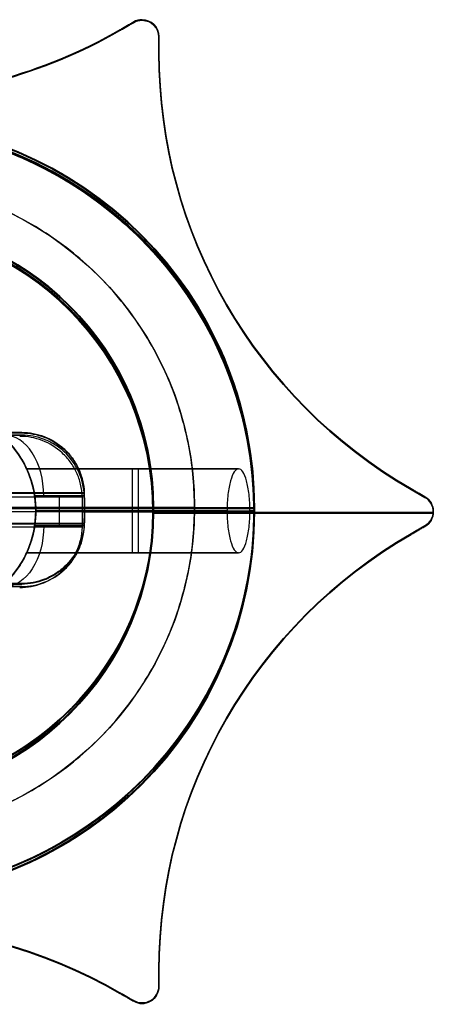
# Model space of a CAD drawing. Header units: millimetres. Extents: x -1634.7 to -1601, y -14.7 to 14.7.
# Tile 6 of 6: x -1613.3 to -1601, y -14.7 to 14.7. Entities that reach past the tile are written whole.
import ezdxf

# ---------------------------------------------------------------- set-up
doc = ezdxf.new("R2010")
doc.units = ezdxf.units.MM
for name, color, linetype in [('Layer 01', 7, 'Continuous'), ('LUZ', 7, 'Continuous'), ('METAL NEGRO', 7, 'Continuous')]:
    doc.layers.add(name, color=color, linetype=linetype)

# ---------------------------------------------------------------- blocks, each defined once
blk = doc.blocks.new('Block 11')
at = {"layer": 'Layer 01'}
for p, q in [((-4438.799, 254.783, 2662.814), (-4437.563, 254.783, 2661.777)), ((-4440.659, 252.983, 2662.025), (-4439.184, 252.983, 2660.787)), ((-4439.925, 252.083, 2661.409), (-4439.925, 252.983, 2661.409)), ((-4445.718, 252.533, 2647.258), (-4445.718, 252.533, 2652.508)), ((-4442.718, 252.533, 2647.258), (-4445.718, 252.533, 2647.258)), ((-4439.218, 252.533, 2654.258), (-4445.584, 252.533, 2654.258)), ((-4439.218, 252.533, 2656.758), (-4444.904, 252.533, 2656.758)), ((-4442.718, 252.533, 2647.258), (-4442.718, 252.533, 2652.508)), ((-4439.218, 252.533, 2652.508), (-4442.718, 252.533, 2652.508)), ((-4440.666, 252.533, 2662.031), (-4439.218, 252.533, 2660.816)), ((-4439.218, 252.533, 2660.816), (-4439.218, 252.533, 2656.758)), ((-4439.218, 252.533, 2654.258), (-4439.218, 252.533, 2652.508)), ((-4425.718, 252.533, 2652.508), (-4433.218, 252.533, 2652.508)), ((-4431.968, 252.533, 2658.508), (-4427.77, 252.533, 2662.031)), ((-4425.718, 252.533, 2647.258), (-4425.718, 252.533, 2652.508)), ((-4422.718, 252.533, 2647.258), (-4425.718, 252.533, 2647.258)), ((-4422.718, 252.533, 2647.258), (-4422.718, 252.533, 2652.508)), ((-4439.184, 252.083, 2660.787), (-4439.515, 252.083, 2661.065))]:
    blk.add_line(p, q, dxfattribs=at)
for centre, radius, start, end in [((-4434.218, 252.533, 2647.258), 11.5, 90, 270), ((-4434.218, 252.533, 2652.508), 11.5, 90, 180), ((-4434.218, 252.533, 2649.883), 11.5, 96.2088, 263.7912), ((-4434.218, 252.533, 2652.508), 11.5, 360, 90), ((-4434.218, 252.533, 2647.258), 11.5, 270, 90), ((-4434.218, 252.533, 2649.883), 11.5, 276.2083, 83.7914), ((-4434.218, 252.533, 2647.258), 8.5, 90, 270), ((-4434.218, 252.533, 2647.258), 8.5, 90, 270), ((-4434.218, 252.533, 2649.883), 8.5, 98.4136, 261.5868), ((-4434.218, 252.533, 2647.258), 8.5, 270, 90), ((-4434.218, 252.533, 2647.258), 8.5, 270, 90), ((-4434.218, 252.533, 2649.883), 8.5, 278.4139, 81.5861), ((-4436.218, 252.533, 2652.508), 3, 90, 270), ((-4436.218, 252.533, 2652.508), 3, 90, 270), ((-4434.218, 252.533, 2652.508), 11.5, 180, 270), ((-4434.218, 252.533, 2652.508), 11.5, 270, 0)]:
    blk.add_arc(centre, radius, start, end, dxfattribs=at)
at = {"layer": 'Layer 01', "extrusion": (0, 0, -1)}
for centre, radius, start, end in [((4434.218, 252.533, -2652.508), 11.5, 0, 90), ((4434.218, 252.533, -2647.258), 11.5, 270, 90), ((4434.218, 252.533, -2652.508), 11.5, 90, 180), ((4434.218, 252.533, -2647.258), 11.5, 90, 270), ((4434.218, 252.533, -2652.508), 8.5, 270, 90), ((4434.218, 252.533, -2652.508), 8.5, 270, 90), ((4434.218, 252.533, -2652.508), 8.5, 90, 270), ((4434.218, 252.533, -2652.508), 8.5, 90, 270), ((4436.218, 252.533, -2656.883), 3, 270, 90), ((4434.218, 252.533, -2652.508), 11.5, 270, 360), ((4434.218, 252.533, -2652.508), 11.5, 180, 270)]:
    blk.add_arc(centre, radius, start, end, dxfattribs=at)
at = {"layer": 'Layer 01', "extrusion": (0.766044, 0, -0.642788)}
blk.add_arc((252.983, -813.371, -5111.285), 1.8, 270, 0, dxfattribs=at)
at = {"layer": 'Layer 01', "extrusion": (0, 1, 0)}
for centre, radius, start, end in [((4434.218, 2652.508, 254.783), 11.278, 66.0348, 113.9652), ((4434.218, 2652.508, 252.533), 11.5, 0, 8.7529), ((4434.218, 2652.508, 252.533), 11.5, 21.6888, 55.8972), ((4434.218, 2652.508, 252.533), 11.5, 124.1028, 180), ((4434.218, 2652.508, 250.283), 11.278, 66.0348, 113.9652)]:
    blk.add_arc(centre, radius, start, end, dxfattribs=at)
at = {"layer": 'Layer 01', "extrusion": (0, -1, 0)}
for centre, radius, start, end in [((-4434.218, 2652.508, -254.783), 11.278, 66.0348, 113.9652), ((-4434.218, 2652.508, -252.533), 11.5, 171.2471, 180), ((-4434.218, 2652.508, -252.533), 11.5, 124.1028, 158.3112), ((-4434.218, 2652.508, -252.533), 11.5, 360, 55.8972), ((-4434.218, 2652.508, -250.283), 11.278, 66.0348, 113.9652)]:
    blk.add_arc(centre, radius, start, end, dxfattribs=at)
at = {"layer": 'Layer 01', "extrusion": (-1, 0, 0)}
for centre, start, end in [((-252.533, 2655.508, 4442.265), 180, 0), ((-252.533, 2655.508, 4442.097), 0, 180)]:
    blk.add_arc(centre, 1.25, start, end, dxfattribs=at)
at = {"layer": 'Layer 01', "extrusion": (-0.642788, 2.78728e-11, -0.766044)}
blk.add_arc((-252.533, 5101.808, 815.171), 11.06, 90, 92.3318, dxfattribs=at)
at = {"layer": 'Layer 01', "extrusion": (0.642788, -2.78728e-11, 0.766044)}
blk.add_arc((252.533, 5101.808, -815.171), 11.06, 87.6682, 90, dxfattribs=at)
at = {"layer": 'Layer 01', "extrusion": (0.642788, 4.39865e-11, -0.766044)}
blk.add_arc((252.533, -1691.809, -4885.35), 11.06, 87.6682, 90, dxfattribs=at)
at = {"layer": 'Layer 01', "extrusion": (-0.642788, -4.39865e-11, 0.766044)}
blk.add_arc((-252.533, -1691.809, 4885.35), 11.06, 90, 92.3318, dxfattribs=at)
at = {"layer": 'Layer 01', "extrusion": (-0.642788, -1.59959e-11, -0.766044)}
blk.add_arc((-252.533, 5101.808, 815.171), 11.06, 87.6682, 90, dxfattribs=at)
at = {"layer": 'Layer 01', "extrusion": (0.642788, 1.59959e-11, 0.766044)}
blk.add_arc((252.533, 5101.808, -815.171), 11.06, 90, 92.3318, dxfattribs=at)
at = {"layer": 'Layer 01', "extrusion": (0.642788, -4.14984e-11, -0.766044)}
blk.add_arc((252.533, -1691.809, -4885.35), 11.06, 90, 92.3318, dxfattribs=at)
at = {"layer": 'Layer 01', "extrusion": (-0.642788, 4.14984e-11, 0.766044)}
blk.add_arc((-252.533, -1691.809, 4885.35), 11.06, 87.6682, 90, dxfattribs=at)
at = {"layer": 'Layer 01', "extrusion": (-0.766044, 1.98952e-13, 0.642788)}
blk.add_arc((-252.083, -813.371, 5111.285), 1.8, 270, 0, dxfattribs=at)
at = {"layer": 'Layer 01'}
for points, knots in [([(-4440.659, 252.983, 2662.025), (-4440.655, 253.109, 2662.021), (-4440.638, 253.232, 2662.025), (-4440.581, 253.473, 2662.042), (-4440.539, 253.592, 2662.057), (-4440.384, 253.927, 2662.118), (-4440.237, 254.126, 2662.18), (-4439.976, 254.368, 2662.293), (-4439.881, 254.44, 2662.335), (-4439.682, 254.564, 2662.422), (-4439.579, 254.615, 2662.468), (-4439.364, 254.699, 2662.563), (-4439.252, 254.73, 2662.613), (-4439.028, 254.772, 2662.712), (-4438.914, 254.783, 2662.763), (-4438.799, 254.783, 2662.814)], [0, 0, 0, 0, 0.37557, 0.37557, 0.75114, 0.75114, 1.502279, 1.502279, 1.877849, 1.877849, 2.253419, 2.253419, 2.628989, 2.628989, 3.004559, 3.004559, 3.004559, 3.004559]), ([(-4440.659, 252.983, 2662.025), (-4440.655, 253.109, 2662.021), (-4440.638, 253.232, 2662.025), (-4440.581, 253.473, 2662.042), (-4440.539, 253.592, 2662.057), (-4440.384, 253.927, 2662.118), (-4440.237, 254.126, 2662.18), (-4439.976, 254.368, 2662.293), (-4439.881, 254.44, 2662.335), (-4439.682, 254.564, 2662.422), (-4439.579, 254.615, 2662.468), (-4439.364, 254.699, 2662.563), (-4439.252, 254.73, 2662.613), (-4439.028, 254.772, 2662.712), (-4438.914, 254.783, 2662.763), (-4438.799, 254.783, 2662.814)], [-3.004559, -3.004559, -3.004559, -3.004559, -2.628989, -2.628989, -2.253419, -2.253419, -1.502279, -1.502279, -1.12671, -1.12671, -0.75114, -0.75114, -0.37557, -0.37557, 0, 0, 0, 0]), ([(-4429.637, 254.783, 2662.814), (-4429.407, 254.783, 2662.712), (-4429.183, 254.741, 2662.612), (-4428.749, 254.574, 2662.42), (-4428.551, 254.451, 2662.332), (-4428.286, 254.207, 2662.218), (-4428.207, 254.118, 2662.184), (-4428.065, 253.924, 2662.124), (-4428.002, 253.817, 2662.098), (-4427.897, 253.593, 2662.058), (-4427.857, 253.476, 2662.043), (-4427.799, 253.235, 2662.025), (-4427.781, 253.109, 2662.021), (-4427.777, 252.983, 2662.025)], [0, 0, 0, 0, 0.751676, 0.751676, 1.503353, 1.503353, 1.879191, 1.879191, 2.255029, 2.255029, 2.630868, 2.630868, 3.006706, 3.006706, 3.006706, 3.006706]), ([(-4429.637, 254.783, 2662.814), (-4429.407, 254.783, 2662.712), (-4429.183, 254.741, 2662.612), (-4428.749, 254.574, 2662.42), (-4428.551, 254.451, 2662.332), (-4428.286, 254.207, 2662.218), (-4428.207, 254.118, 2662.184), (-4428.065, 253.924, 2662.124), (-4428.002, 253.817, 2662.098), (-4427.897, 253.593, 2662.058), (-4427.857, 253.476, 2662.043), (-4427.799, 253.235, 2662.025), (-4427.781, 253.109, 2662.021), (-4427.777, 252.983, 2662.025)], [-3.006706, -3.006706, -3.006706, -3.006706, -2.255029, -2.255029, -1.503353, -1.503353, -1.127515, -1.127515, -0.751676, -0.751676, -0.375838, -0.375838, 0, 0, 0, 0]), ([(-4439.184, 252.983, 2660.787), (-4439.162, 253.13, 2660.769), (-4439.129, 253.276, 2660.764), (-4439.041, 253.558, 2660.783), (-4438.987, 253.697, 2660.806), (-4438.863, 253.956, 2660.882), (-4438.792, 254.079, 2660.935), (-4438.647, 254.299, 2661.072), (-4438.572, 254.396, 2661.155), (-4438.501, 254.479, 2661.258)], [-1.791233, -1.791233, -1.791233, -1.791233, -1.343424, -1.343424, -0.895616, -0.895616, -0.447808, -0.447808, 0, 0, 0, 0]), ([(-4438.501, 254.479, 2661.258), (-4438.572, 254.396, 2661.155), (-4438.647, 254.299, 2661.072), (-4438.792, 254.079, 2660.935), (-4438.863, 253.956, 2660.882), (-4438.987, 253.697, 2660.806), (-4439.041, 253.558, 2660.783), (-4439.129, 253.276, 2660.764), (-4439.162, 253.13, 2660.769), (-4439.184, 252.983, 2660.787)], [-1.791233, -1.791233, -1.791233, -1.791233, -1.343424, -1.343424, -0.895616, -0.895616, -0.447808, -0.447808, 0, 0, 0, 0]), ([(-4445.584, 252.533, 2654.258), (-4445.584, 252.701, 2654.258), (-4445.575, 252.866, 2654.292), (-4445.541, 253.172, 2654.421), (-4445.516, 253.311, 2654.516), (-4445.454, 253.539, 2654.749), (-4445.417, 253.63, 2654.888), (-4445.337, 253.751, 2655.187), (-4445.293, 253.783, 2655.348), (-4445.249, 253.783, 2655.508)], [0, 0, 0, 0, 0.502799, 0.502799, 1.005599, 1.005599, 1.508398, 1.508398, 2.011198, 2.011198, 2.011198, 2.011198]), ([(-4445.584, 252.533, 2654.258), (-4445.584, 252.701, 2654.258), (-4445.575, 252.866, 2654.292), (-4445.541, 253.172, 2654.421), (-4445.516, 253.311, 2654.516), (-4445.454, 253.539, 2654.749), (-4445.417, 253.63, 2654.888), (-4445.337, 253.751, 2655.187), (-4445.293, 253.783, 2655.348), (-4445.249, 253.783, 2655.508)], [-2.011198, -2.011198, -2.011198, -2.011198, -1.508398, -1.508398, -1.005599, -1.005599, -0.502799, -0.502799, 0, 0, 0, 0]), ([(-4445.249, 253.783, 2655.508), (-4445.206, 253.783, 2655.669), (-4445.162, 253.752, 2655.83), (-4445.079, 253.63, 2656.129), (-4445.041, 253.54, 2656.267), (-4444.976, 253.31, 2656.501), (-4444.95, 253.172, 2656.595), (-4444.923, 252.942, 2656.692), (-4444.916, 252.863, 2656.717), (-4444.906, 252.7, 2656.75), (-4444.904, 252.616, 2656.758), (-4444.904, 252.533, 2656.758)], [-2.010505, -2.010505, -2.010505, -2.010505, -1.507879, -1.507879, -1.005253, -1.005253, -0.502626, -0.502626, -0.251313, -0.251313, 0, 0, 0, 0]), ([(-4445.249, 253.783, 2655.508), (-4445.206, 253.783, 2655.669), (-4445.162, 253.752, 2655.83), (-4445.079, 253.63, 2656.129), (-4445.041, 253.54, 2656.267), (-4444.976, 253.31, 2656.501), (-4444.95, 253.172, 2656.595), (-4444.923, 252.942, 2656.692), (-4444.916, 252.863, 2656.717), (-4444.906, 252.7, 2656.75), (-4444.904, 252.616, 2656.758), (-4444.904, 252.533, 2656.758)], [0, 0, 0, 0, 0.502626, 0.502626, 1.005253, 1.005253, 1.507879, 1.507879, 1.759192, 1.759192, 2.010505, 2.010505, 2.010505, 2.010505]), ([(-4438.945, 251.283, 2655.508), (-4438.945, 251.283, 2655.673), (-4438.961, 251.316, 2655.839), (-4439.014, 251.442, 2656.141), (-4439.05, 251.534, 2656.277), (-4439.103, 251.707, 2656.45), (-4439.12, 251.769, 2656.501), (-4439.152, 251.903, 2656.591), (-4439.167, 251.976, 2656.63), (-4439.192, 252.127, 2656.693), (-4439.201, 252.205, 2656.717), (-4439.215, 252.366, 2656.75), (-4439.218, 252.45, 2656.758), (-4439.218, 252.697, 2656.758), (-4439.204, 252.863, 2656.725), (-4439.155, 253.165, 2656.599), (-4439.12, 253.302, 2656.507), (-4439.05, 253.532, 2656.277), (-4439.014, 253.623, 2656.142), (-4438.961, 253.75, 2655.838), (-4438.945, 253.783, 2655.675), (-4438.945, 253.783, 2655.508)], [-3.99558, -3.99558, -3.99558, -3.99558, -3.496133, -3.496133, -2.996685, -2.996685, -2.746961, -2.746961, -2.497238, -2.497238, -2.247514, -2.247514, -1.99779, -1.99779, -1.498343, -1.498343, -0.998895, -0.998895, -0.499448, -0.499448, 0, 0, 0, 0]), ([(-4438.945, 251.283, 2655.508), (-4438.945, 251.283, 2655.344), (-4438.961, 251.316, 2655.177), (-4439.014, 251.441, 2654.877), (-4439.05, 251.534, 2654.74), (-4439.12, 251.762, 2654.511), (-4439.154, 251.898, 2654.419), (-4439.192, 252.127, 2654.323), (-4439.201, 252.206, 2654.299), (-4439.215, 252.367, 2654.267), (-4439.218, 252.451, 2654.258), (-4439.218, 252.699, 2654.258), (-4439.204, 252.864, 2654.292), (-4439.155, 253.165, 2654.418), (-4439.12, 253.303, 2654.51), (-4439.05, 253.531, 2654.738), (-4439.014, 253.623, 2654.876), (-4438.975, 253.718, 2655.102), (-4438.964, 253.742, 2655.182), (-4438.949, 253.774, 2655.343), (-4438.945, 253.783, 2655.425), (-4438.945, 253.783, 2655.508)], [-3.99497, -3.99497, -3.99497, -3.99497, -3.495599, -3.495599, -2.996228, -2.996228, -2.496857, -2.496857, -2.247171, -2.247171, -1.997485, -1.997485, -1.498114, -1.498114, -0.998743, -0.998743, -0.499371, -0.499371, -0.249686, -0.249686, 0, 0, 0, 0]), ([(-4438.945, 253.783, 2655.508), (-4438.945, 253.783, 2655.675), (-4438.961, 253.75, 2655.838), (-4439.014, 253.623, 2656.142), (-4439.05, 253.532, 2656.277), (-4439.12, 253.302, 2656.507), (-4439.155, 253.165, 2656.599), (-4439.204, 252.863, 2656.725), (-4439.218, 252.697, 2656.758), (-4439.218, 252.45, 2656.758), (-4439.215, 252.366, 2656.75), (-4439.201, 252.205, 2656.717), (-4439.192, 252.127, 2656.693), (-4439.167, 251.976, 2656.63), (-4439.152, 251.903, 2656.591), (-4439.12, 251.769, 2656.501), (-4439.103, 251.707, 2656.45), (-4439.05, 251.534, 2656.277), (-4439.014, 251.442, 2656.141), (-4438.961, 251.316, 2655.839), (-4438.945, 251.283, 2655.673), (-4438.945, 251.283, 2655.508)], [-3.99558, -3.99558, -3.99558, -3.99558, -3.496133, -3.496133, -2.996685, -2.996685, -2.497238, -2.497238, -1.99779, -1.99779, -1.748066, -1.748066, -1.498343, -1.498343, -1.248619, -1.248619, -0.998895, -0.998895, -0.499448, -0.499448, 0, 0, 0, 0]), ([(-4438.945, 253.783, 2655.508), (-4438.945, 253.783, 2655.425), (-4438.949, 253.774, 2655.343), (-4438.964, 253.742, 2655.182), (-4438.975, 253.718, 2655.102), (-4439.014, 253.623, 2654.876), (-4439.05, 253.531, 2654.738), (-4439.12, 253.303, 2654.51), (-4439.155, 253.165, 2654.418), (-4439.204, 252.864, 2654.292), (-4439.218, 252.699, 2654.258), (-4439.218, 252.451, 2654.258), (-4439.215, 252.367, 2654.267), (-4439.201, 252.206, 2654.299), (-4439.192, 252.127, 2654.323), (-4439.154, 251.898, 2654.419), (-4439.12, 251.762, 2654.511), (-4439.05, 251.534, 2654.74), (-4439.014, 251.441, 2654.877), (-4438.961, 251.316, 2655.177), (-4438.945, 251.283, 2655.344), (-4438.945, 251.283, 2655.508)], [-3.99497, -3.99497, -3.99497, -3.99497, -3.745285, -3.745285, -3.495599, -3.495599, -2.996228, -2.996228, -2.496857, -2.496857, -1.997485, -1.997485, -1.7478, -1.7478, -1.498114, -1.498114, -0.998743, -0.998743, -0.499371, -0.499371, 0, 0, 0, 0]), ([(-4445.249, 251.283, 2655.508), (-4445.293, 251.283, 2655.348), (-4445.337, 251.314, 2655.186), (-4445.417, 251.435, 2654.888), (-4445.454, 251.527, 2654.749), (-4445.516, 251.755, 2654.516), (-4445.541, 251.894, 2654.421), (-4445.567, 252.123, 2654.324), (-4445.573, 252.204, 2654.3), (-4445.582, 252.366, 2654.267), (-4445.584, 252.449, 2654.258), (-4445.584, 252.533, 2654.258)], [0, 0, 0, 0, 0.502131, 0.502131, 1.004263, 1.004263, 1.506394, 1.506394, 1.75746, 1.75746, 2.008525, 2.008525, 2.008525, 2.008525]), ([(-4445.249, 251.283, 2655.508), (-4445.293, 251.283, 2655.348), (-4445.337, 251.314, 2655.186), (-4445.417, 251.435, 2654.888), (-4445.454, 251.527, 2654.749), (-4445.516, 251.755, 2654.516), (-4445.541, 251.894, 2654.421), (-4445.567, 252.123, 2654.324), (-4445.573, 252.204, 2654.3), (-4445.582, 252.366, 2654.267), (-4445.584, 252.449, 2654.258), (-4445.584, 252.533, 2654.258)], [-2.008525, -2.008525, -2.008525, -2.008525, -1.506394, -1.506394, -1.004263, -1.004263, -0.502131, -0.502131, -0.251066, -0.251066, 0, 0, 0, 0]), ([(-4444.904, 252.533, 2656.758), (-4444.904, 252.366, 2656.758), (-4444.914, 252.199, 2656.724), (-4444.95, 251.895, 2656.596), (-4444.976, 251.755, 2656.5), (-4445.041, 251.525, 2656.266), (-4445.08, 251.435, 2656.128), (-4445.162, 251.314, 2655.83), (-4445.206, 251.283, 2655.668), (-4445.249, 251.283, 2655.508)], [-2.013024, -2.013024, -2.013024, -2.013024, -1.509768, -1.509768, -1.006512, -1.006512, -0.503256, -0.503256, 0, 0, 0, 0]), ([(-4444.904, 252.533, 2656.758), (-4444.904, 252.366, 2656.758), (-4444.914, 252.199, 2656.724), (-4444.95, 251.895, 2656.596), (-4444.976, 251.755, 2656.5), (-4445.041, 251.525, 2656.266), (-4445.08, 251.435, 2656.128), (-4445.162, 251.314, 2655.83), (-4445.206, 251.283, 2655.668), (-4445.249, 251.283, 2655.508)], [0, 0, 0, 0, 0.503256, 0.503256, 1.006512, 1.006512, 1.509768, 1.509768, 2.013024, 2.013024, 2.013024, 2.013024]), ([(-4438.799, 250.283, 2662.814), (-4439.029, 250.283, 2662.712), (-4439.253, 250.324, 2662.612), (-4439.687, 250.492, 2662.42), (-4439.886, 250.614, 2662.332), (-4440.15, 250.858, 2662.218), (-4440.23, 250.948, 2662.184), (-4440.372, 251.142, 2662.124), (-4440.435, 251.248, 2662.098), (-4440.539, 251.473, 2662.058), (-4440.58, 251.589, 2662.043), (-4440.638, 251.831, 2662.025), (-4440.655, 251.956, 2662.021), (-4440.659, 252.083, 2662.025)], [0, 0, 0, 0, 0.751676, 0.751676, 1.503353, 1.503353, 1.879191, 1.879191, 2.255029, 2.255029, 2.630868, 2.630868, 3.006706, 3.006706, 3.006706, 3.006706]), ([(-4438.799, 250.283, 2662.814), (-4439.029, 250.283, 2662.712), (-4439.253, 250.324, 2662.612), (-4439.687, 250.492, 2662.42), (-4439.886, 250.614, 2662.332), (-4440.15, 250.858, 2662.218), (-4440.23, 250.948, 2662.184), (-4440.372, 251.142, 2662.124), (-4440.435, 251.248, 2662.098), (-4440.539, 251.473, 2662.058), (-4440.58, 251.589, 2662.043), (-4440.638, 251.831, 2662.025), (-4440.655, 251.956, 2662.021), (-4440.659, 252.083, 2662.025)], [-3.006706, -3.006706, -3.006706, -3.006706, -2.255029, -2.255029, -1.503353, -1.503353, -1.127515, -1.127515, -0.751676, -0.751676, -0.375838, -0.375838, 0, 0, 0, 0]), ([(-4438.501, 250.586, 2661.258), (-4438.572, 250.669, 2661.155), (-4438.647, 250.767, 2661.072), (-4438.793, 250.987, 2660.934), (-4438.863, 251.11, 2660.881), (-4438.987, 251.368, 2660.806), (-4439.042, 251.508, 2660.783), (-4439.129, 251.791, 2660.764), (-4439.162, 251.935, 2660.769), (-4439.184, 252.083, 2660.787)], [-1.791242, -1.791242, -1.791242, -1.791242, -1.343432, -1.343432, -0.895621, -0.895621, -0.447811, -0.447811, 0, 0, 0, 0]), ([(-4439.184, 252.083, 2660.787), (-4439.162, 251.935, 2660.769), (-4439.129, 251.791, 2660.764), (-4439.042, 251.508, 2660.783), (-4438.987, 251.368, 2660.806), (-4438.863, 251.11, 2660.881), (-4438.793, 250.987, 2660.934), (-4438.647, 250.767, 2661.072), (-4438.572, 250.669, 2661.155), (-4438.501, 250.586, 2661.258)], [-1.791242, -1.791242, -1.791242, -1.791242, -1.343432, -1.343432, -0.895621, -0.895621, -0.447811, -0.447811, 0, 0, 0, 0]), ([(-4427.777, 252.083, 2662.025), (-4427.781, 251.957, 2662.021), (-4427.798, 251.834, 2662.025), (-4427.856, 251.592, 2662.042), (-4427.897, 251.473, 2662.057), (-4428.052, 251.139, 2662.118), (-4428.199, 250.939, 2662.18), (-4428.46, 250.698, 2662.293), (-4428.555, 250.625, 2662.335), (-4428.754, 250.502, 2662.422), (-4428.858, 250.45, 2662.468), (-4429.072, 250.367, 2662.563), (-4429.184, 250.335, 2662.613), (-4429.409, 250.293, 2662.712), (-4429.523, 250.283, 2662.763), (-4429.637, 250.283, 2662.814)], [0, 0, 0, 0, 0.37557, 0.37557, 0.75114, 0.75114, 1.502279, 1.502279, 1.877849, 1.877849, 2.253419, 2.253419, 2.628989, 2.628989, 3.004559, 3.004559, 3.004559, 3.004559]), ([(-4427.777, 252.083, 2662.025), (-4427.781, 251.957, 2662.021), (-4427.798, 251.834, 2662.025), (-4427.856, 251.592, 2662.042), (-4427.897, 251.473, 2662.057), (-4428.052, 251.139, 2662.118), (-4428.199, 250.939, 2662.18), (-4428.46, 250.698, 2662.293), (-4428.555, 250.625, 2662.335), (-4428.754, 250.502, 2662.422), (-4428.858, 250.45, 2662.468), (-4429.072, 250.367, 2662.563), (-4429.184, 250.335, 2662.613), (-4429.409, 250.293, 2662.712), (-4429.523, 250.283, 2662.763), (-4429.637, 250.283, 2662.814)], [-3.004559, -3.004559, -3.004559, -3.004559, -2.628989, -2.628989, -2.253419, -2.253419, -1.502279, -1.502279, -1.12671, -1.12671, -0.75114, -0.75114, -0.37557, -0.37557, 0, 0, 0, 0])]:
    blk.add_open_spline(points, degree=3, knots=knots, dxfattribs=at)
for points in [[(-4438.799, 254.783, 2662.814), (-4436.945, 254.783, 2661.258)], [(-4438.799, 254.783, 2662.814), (-4436.945, 254.783, 2661.258)], [(-4434.234, 254.783, 2658.957), (-4429.637, 254.783, 2662.814)], [(-4434.234, 254.783, 2658.957), (-4429.637, 254.783, 2662.814)], [(-4438.945, 253.783, 2655.508), (-4445.249, 253.783, 2655.508)], [(-4445.249, 253.783, 2655.508), (-4438.945, 253.783, 2655.508)], [(-4439.184, 252.983, 2660.787), (-4440.659, 252.983, 2662.025)], [(-4439.184, 252.983, 2660.787), (-4440.659, 252.983, 2662.025)], [(-4427.777, 252.983, 2662.025), (-4431.968, 252.983, 2658.508)], [(-4427.777, 252.983, 2662.025), (-4431.968, 252.983, 2658.508)], [(-4440.659, 252.083, 2662.025), (-4439.184, 252.083, 2660.787)], [(-4440.659, 252.083, 2662.025), (-4439.184, 252.083, 2660.787)], [(-4431.968, 252.083, 2658.508), (-4427.777, 252.083, 2662.025)], [(-4431.968, 252.083, 2658.508), (-4427.777, 252.083, 2662.025)], [(-4445.249, 251.283, 2655.508), (-4438.945, 251.283, 2655.508)], [(-4438.945, 251.283, 2655.508), (-4445.249, 251.283, 2655.508)], [(-4436.945, 250.283, 2661.258), (-4438.799, 250.283, 2662.814)], [(-4436.945, 250.283, 2661.258), (-4438.799, 250.283, 2662.814)], [(-4429.637, 250.283, 2662.814), (-4434.234, 250.283, 2658.957)], [(-4429.637, 250.283, 2662.814), (-4434.234, 250.283, 2658.957)]]:
    blk.add_open_spline(points, degree=1, dxfattribs=at)
for points, weights, degree in [([(-4439.184, 252.083, 2660.787), (-4439.23, 252.382, 2660.825), (-4439.23, 252.684, 2660.825), (-4439.184, 252.983, 2660.787)], [1, 0.99245733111, 0.99245733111, 1], 3), ([(-4439.184, 252.083, 2660.787), (-4439.23, 252.382, 2660.825), (-4439.23, 252.684, 2660.825), (-4439.184, 252.983, 2660.787)], [1, 0.99245733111, 0.99245733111, 1], 3), ([(-4445.584, 252.533, 2654.258), (-4445.718, 252.533, 2653.388), (-4445.718, 252.533, 2652.508)], [0.944993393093, 0.969273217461, 1], 2), ([(-4440.666, 252.533, 2662.031), (-4443.596, 252.533, 2660.047), (-4444.904, 252.533, 2656.758)], [0.861319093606, 0.836758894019, 0.889874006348], 2), ([(-4422.718, 252.533, 2652.508), (-4422.718, 252.533, 2658.61), (-4427.77, 252.533, 2662.031)], [1, 0.819830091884, 0.861319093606], 2)]:
    blk.add_rational_spline(points, weights, degree=degree, dxfattribs=at)

msp = doc.modelspace()

# ---------------------------------------------------------------- linework, layer by layer
at = {"layer": 'Layer 01'}
for p, q in [((-1608.144, 0.133, 910), (-1627.644, 0.133, 910)), ((-1608.144, 0.133, 908), (-1627.644, 0.133, 908))]:
    msp.add_line(p, q, dxfattribs=at)
msp.add_circle((-1617.894, 0.133, 910), 9.75, dxfattribs=at)
for points in [[(-1608.144, 0.133, 910), (-1608.144, -9.617, 910), (-1617.894, -9.617, 910), (-1627.644, -9.617, 910), (-1627.644, 0.133, 910), (-1627.644, 9.883, 910), (-1617.894, 9.883, 910), (-1608.144, 9.883, 910), (-1608.144, 0.133, 910)], [(-1608.144, 0.133, 908), (-1608.144, -9.617, 908), (-1617.894, -9.617, 908), (-1627.644, -9.617, 908), (-1627.644, 0.133, 908), (-1627.644, 9.883, 908), (-1617.894, 9.883, 908), (-1608.144, 9.883, 908), (-1608.144, 0.133, 908)], [(-1608.144, 0.133, 909), (-1608.144, -9.617, 909), (-1617.894, -9.617, 909), (-1627.644, -9.617, 909), (-1627.644, 0.133, 909), (-1627.644, 9.883, 909), (-1617.894, 9.883, 909), (-1608.144, 9.883, 909), (-1608.144, 0.133, 909)]]:
    msp.add_rational_spline(points, [1, 0.707106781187, 1, 0.707106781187, 1, 0.707106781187, 1, 0.707106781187, 1], degree=2, knots=[-61.261057, -61.261057, -61.261057, -45.945793, -45.945793, -30.630528, -30.630528, -15.315264, -15.315264, 0, 0, 0], dxfattribs=at)
msp.add_open_spline([(-1608.144, 0.133, 910), (-1608.144, 0.133, 908)], degree=1, dxfattribs=at)
at = {"layer": 'LUZ'}
for p, q in [((-1610.365, 14.349, -1374.871), (-1609.955, 14.586, -1374.871)), ((-1610.365, 14.33, 300), (-1609.955, 14.567, 300)), ((-1610.365, 14.33, -638.535), (-1609.955, 14.567, -638.535)), ((-1610.16, 14.468, -1074.871), (-1610.16, 14.468, -1674.871)), ((-1610.16, 14.449, 600), (-1610.16, 14.449)), ((-1610.16, 14.449, -338.535), (-1610.16, 14.449, -938.535)), ((-1609.205, 13.679, -1374.871), (-1609.205, 14.153, -1374.871)), ((-1609.205, 13.66, 300), (-1609.205, 14.134, 300)), ((-1609.205, 13.66, -638.535), (-1609.205, 14.134, -638.535)), ((-1609.205, 13.916, -1674.871), (-1609.205, 13.916, -1074.871)), ((-1609.205, 13.897), (-1609.205, 13.897, 600)), ((-1609.205, 13.897, -938.535), (-1609.205, 13.897, -338.535)), ((-1601.705, 0.689, -1374.871), (-1601.295, 0.452, -1374.871)), ((-1601.705, 0.67, 300), (-1601.295, 0.433, 300)), ((-1601.705, 0.67, -638.535), (-1601.295, 0.433, -638.535)), ((-1601.5, 0.57, -1074.871), (-1601.5, 0.57, -1674.871)), ((-1601.5, 0.551, 600), (-1601.5, 0.551)), ((-1601.5, 0.551, -338.535), (-1601.5, 0.551, -938.535)), ((-1609.365, 0.019, -1074.871), (-1609.365, 0.019, -1674.871)), ((-1609.365, 0, 600), (-1609.365, 0)), ((-1609.365, 0, -338.535), (-1609.365, 0, -938.535)), ((-1601.045, 0.019, -1074.871), (-1601.045, 0.019, -1674.871)), ((-1601.046, -0.02, -1674.871), (-1609.365, -0.02, -1674.871)), ((-1609.365, -0.02, -1074.871), (-1601.046, -0.02, -1074.871)), ((-1601.046, -0.039), (-1609.365, -0.039)), ((-1609.365, -0.039, 600), (-1601.046, -0.039, 600)), ((-1601.046, -0.039, -938.535), (-1609.365, -0.039, -938.535)), ((-1609.365, -0.039, -338.535), (-1601.046, -0.039, -338.535)), ((-1601.045, 0, 600), (-1601.045, 0)), ((-1601.045, 0, -338.535), (-1601.045, 0, -938.535)), ((-1601.295, -0.414, -1374.871), (-1601.705, -0.651, -1374.871)), ((-1601.295, -0.433, 300), (-1601.705, -0.67, 300)), ((-1601.295, -0.433, -638.535), (-1601.705, -0.67, -638.535)), ((-1601.5, -0.532, -1074.871), (-1601.5, -0.532, -1674.871)), ((-1601.5, -0.551, 600), (-1601.5, -0.551)), ((-1601.5, -0.551, -338.535), (-1601.5, -0.551, -938.535)), ((-1609.205, -14.115, -1374.871), (-1609.205, -13.641, -1374.871)), ((-1609.205, -14.134, 300), (-1609.205, -13.66, 300)), ((-1609.205, -14.134, -638.535), (-1609.205, -13.66, -638.535)), ((-1609.205, -13.878, -1674.871), (-1609.205, -13.878, -1074.871)), ((-1609.205, -13.897), (-1609.205, -13.897, 600)), ((-1609.205, -13.897, -938.535), (-1609.205, -13.897, -338.535)), ((-1609.955, -14.548, -1374.871), (-1610.365, -14.311, -1374.871)), ((-1609.955, -14.567, 300), (-1610.365, -14.33, 300)), ((-1609.955, -14.567, -638.535), (-1610.365, -14.33, -638.535)), ((-1610.16, -14.43, -1074.871), (-1610.16, -14.43, -1674.871)), ((-1610.16, -14.449, 600), (-1610.16, -14.449)), ((-1610.16, -14.449, -338.535), (-1610.16, -14.449, -938.535)), ((-1609.705, -14.615, -1074.871), (-1609.705, -14.615, -1674.871)), ((-1609.705, -14.634, 600), (-1609.705, -14.634)), ((-1609.705, -14.634, -338.535), (-1609.705, -14.634, -938.535))]:
    msp.add_line(p, q, dxfattribs=at)
for centre, radius, start, end in [((-1609.705, 14.153, -1074.871), 0.5, 90, 120), ((-1609.705, 14.134, 600), 0.5, 90, 120), ((-1609.705, 14.134, -338.535), 0.5, 90, 120), ((-1609.705, 14.153, -1674.871), 0.5, 0, 90), ((-1609.705, 14.134), 0.5, 0, 90), ((-1609.705, 14.134, -938.535), 0.5, 0, 90), ((-1617.865, 27.34, -1674.871), 15, 270, 300), ((-1617.865, 27.34, -1374.871), 15, 270, 300), ((-1617.865, 27.321), 15, 270, 300), ((-1617.865, 27.321, 300), 15, 270, 300), ((-1617.865, 27.321, -938.535), 15, 270, 300), ((-1617.865, 27.321, -638.535), 15, 270, 300), ((-1594.205, 13.679, -1674.871), 15, 180, 240), ((-1594.205, 13.679, -1374.871), 15, 180, 240), ((-1594.205, 13.66), 15, 180, 240), ((-1594.205, 13.66, 300), 15, 180, 240), ((-1594.205, 13.66, -938.535), 15, 180, 240), ((-1594.205, 13.66, -638.535), 15, 180, 240), ((-1617.865, 0.019, -1674.871), 8.5, 270, 90), ((-1617.865, 0), 8.5, 270, 90), ((-1617.865, 0, -938.535), 8.5, 270, 90), ((-1601.545, 0.019, -1674.871), 0.5, 300, 60), ((-1601.545, 0), 0.5, 300, 60), ((-1601.545, 0, -938.535), 0.5, 300, 60), ((-1594.205, -13.641, -1674.871), 15, 120, 180), ((-1594.205, -13.641, -1374.871), 15, 120, 180), ((-1594.205, -13.66), 15, 120, 180), ((-1594.205, -13.66, 300), 15, 120, 180), ((-1594.205, -13.66, -938.535), 15, 120, 180), ((-1594.205, -13.66, -638.535), 15, 120, 180), ((-1617.865, -27.301, -1674.871), 15, 60, 120), ((-1617.865, -27.301, -1374.871), 15, 60, 120), ((-1617.865, -27.321), 15, 60, 120), ((-1617.865, -27.321, 300), 15, 60, 120), ((-1617.865, -27.321, -938.535), 15, 60, 120), ((-1617.865, -27.321, -638.535), 15, 60, 120), ((-1609.705, -14.115, -1674.871), 0.5, 240, 0), ((-1609.705, -14.134), 0.5, 240, 0), ((-1609.705, -14.134, -938.535), 0.5, 240, 0)]:
    msp.add_arc(centre, radius, start, end, dxfattribs=at)
at = {"layer": 'LUZ', "extrusion": (0, 0, -1)}
for centre, radius, start, end in [((1609.705, 14.153, 1674.871), 0.5, 60, 90), ((1609.705, 14.153, 1374.871), 0.5, 60, 90), ((1609.705, 14.134), 0.5, 60, 90), ((1609.705, 14.134, -300), 0.5, 60, 90), ((1609.705, 14.134, 938.535), 0.5, 60, 90), ((1609.705, 14.134, 638.535), 0.5, 60, 90), ((1609.705, 14.153, 1074.871), 0.5, 90, 180), ((1609.705, 14.153, 1374.871), 0.5, 90, 180), ((1609.705, 14.134, -600), 0.5, 90, 180), ((1609.705, 14.134, -300), 0.5, 90, 180), ((1609.705, 14.134, 338.535), 0.5, 90, 180), ((1609.705, 14.134, 638.535), 0.5, 90, 180), ((1617.865, 27.34, 1074.871), 15, 240, 270), ((1617.865, 27.321, -600), 15, 240, 270), ((1617.865, 27.321, 338.535), 15, 240, 270), ((1594.205, 13.679, 1074.871), 15, 300, 360), ((1594.205, 13.66, -600), 15, 300, 360), ((1594.205, 13.66, 338.535), 15, 300, 360), ((1617.865, 0.019, 1074.871), 8.5, 90, 270), ((1617.865, 0.019, 1374.871), 8.5, 90, 270), ((1617.865, 0, -600), 8.5, 90, 270), ((1617.865, 0, -300), 8.5, 90, 270), ((1617.865, 0, 338.535), 8.5, 90, 270), ((1617.865, 0, 638.535), 8.5, 90, 270), ((1601.545, 0.019, 1074.871), 0.5, 120, 240), ((1601.545, 0.019, 1374.871), 0.5, 120, 240), ((1601.545, 0, -600), 0.5, 120, 240), ((1601.545, 0, -300), 0.5, 120, 240), ((1601.545, 0, 338.535), 0.5, 120, 240), ((1601.545, 0, 638.535), 0.5, 120, 240), ((1594.205, -13.641, 1074.871), 15, 0, 60), ((1594.205, -13.66, -600), 15, 0, 60), ((1594.205, -13.66, 338.535), 15, 0, 60), ((1617.865, -27.301, 1074.871), 15, 60, 120), ((1617.865, -27.321, -600), 15, 60, 120), ((1617.865, -27.321, 338.535), 15, 60, 120), ((1609.705, -14.115, 1074.871), 0.5, 180, 300), ((1609.705, -14.115, 1374.871), 0.5, 180, 300), ((1609.705, -14.134, -600), 0.5, 180, 300), ((1609.705, -14.134, -300), 0.5, 180, 300), ((1609.705, -14.134, 338.535), 0.5, 180, 300), ((1609.705, -14.134, 638.535), 0.5, 180, 300)]:
    msp.add_arc(centre, radius, start, end, dxfattribs=at)
at = {"layer": 'LUZ'}
for points in [[(-1609.955, 14.586, -1674.871), (-1610.365, 14.349, -1674.871)], [(-1610.365, 14.349, -1074.871), (-1609.955, 14.586, -1074.871)], [(-1609.955, 14.567), (-1610.365, 14.33)], [(-1610.365, 14.33, 600), (-1609.955, 14.567, 600)], [(-1609.955, 14.567, -938.535), (-1610.365, 14.33, -938.535)], [(-1610.365, 14.33, -338.535), (-1609.955, 14.567, -338.535)], [(-1609.955, 14.586, -1074.871), (-1609.955, 14.586, -1674.871)], [(-1609.955, 14.567, 600), (-1609.955, 14.567)], [(-1609.955, 14.567, -338.535), (-1609.955, 14.567, -938.535)], [(-1609.705, 14.653, -1674.871), (-1609.705, 14.653, -1074.871)], [(-1609.705, 14.634), (-1609.705, 14.634, 600)], [(-1609.705, 14.634, -938.535), (-1609.705, 14.634, -338.535)], [(-1610.365, 14.349, -1674.871), (-1610.365, 14.349, -1074.871)], [(-1610.365, 14.33), (-1610.365, 14.33, 600)], [(-1610.365, 14.33, -938.535), (-1610.365, 14.33, -338.535)], [(-1609.205, 14.153, -1074.871), (-1609.205, 14.153, -1674.871)], [(-1609.205, 14.153, -1074.871), (-1609.205, 13.679, -1074.871)], [(-1609.205, 13.679, -1674.871), (-1609.205, 14.153, -1674.871)], [(-1609.205, 14.134, 600), (-1609.205, 14.134)], [(-1609.205, 14.134, 600), (-1609.205, 13.66, 600)], [(-1609.205, 13.66), (-1609.205, 14.134)], [(-1609.205, 14.134, -338.535), (-1609.205, 14.134, -938.535)], [(-1609.205, 14.134, -338.535), (-1609.205, 13.66, -338.535)], [(-1609.205, 13.66, -938.535), (-1609.205, 14.134, -938.535)], [(-1609.205, 13.679, -1074.871), (-1609.205, 13.679, -1674.871)], [(-1609.205, 13.66, 600), (-1609.205, 13.66)], [(-1609.205, 13.66, -338.535), (-1609.205, 13.66, -938.535)], [(-1601.705, 0.689, -1674.871), (-1601.705, 0.689, -1074.871)], [(-1601.295, 0.452, -1674.871), (-1601.705, 0.689, -1674.871)], [(-1601.295, 0.452, -1074.871), (-1601.705, 0.689, -1074.871)], [(-1601.705, 0.67), (-1601.705, 0.67, 600)], [(-1601.295, 0.433), (-1601.705, 0.67)], [(-1601.295, 0.433, 600), (-1601.705, 0.67, 600)], [(-1601.705, 0.67, -938.535), (-1601.705, 0.67, -338.535)], [(-1601.295, 0.433, -938.535), (-1601.705, 0.67, -938.535)], [(-1601.295, 0.433, -338.535), (-1601.705, 0.67, -338.535)], [(-1601.295, 0.452, -1674.871), (-1601.295, 0.452, -1074.871)], [(-1601.295, 0.433), (-1601.295, 0.433, 600)], [(-1601.295, 0.433, -938.535), (-1601.295, 0.433, -338.535)], [(-1601.705, -0.651, -1074.871), (-1601.295, -0.414, -1074.871)], [(-1601.295, -0.414, -1674.871), (-1601.705, -0.651, -1674.871)], [(-1601.705, -0.67, 600), (-1601.295, -0.433, 600)], [(-1601.295, -0.433), (-1601.705, -0.67)], [(-1601.705, -0.67, -338.535), (-1601.295, -0.433, -338.535)], [(-1601.295, -0.433, -938.535), (-1601.705, -0.67, -938.535)], [(-1601.295, -0.414, -1074.871), (-1601.295, -0.414, -1674.871)], [(-1601.295, -0.433, 600), (-1601.295, -0.433)], [(-1601.295, -0.433, -338.535), (-1601.295, -0.433, -938.535)], [(-1601.705, -0.651, -1074.871), (-1601.705, -0.651, -1674.871)], [(-1601.705, -0.67, 600), (-1601.705, -0.67)], [(-1601.705, -0.67, -338.535), (-1601.705, -0.67, -938.535)], [(-1609.205, -13.641, -1674.871), (-1609.205, -13.641, -1074.871)], [(-1609.205, -14.115, -1674.871), (-1609.205, -13.641, -1674.871)], [(-1609.205, -13.641, -1074.871), (-1609.205, -14.115, -1074.871)], [(-1609.205, -13.66), (-1609.205, -13.66, 600)], [(-1609.205, -14.134), (-1609.205, -13.66)], [(-1609.205, -13.66, 600), (-1609.205, -14.134, 600)], [(-1609.205, -13.66, -938.535), (-1609.205, -13.66, -338.535)], [(-1609.205, -14.134, -938.535), (-1609.205, -13.66, -938.535)], [(-1609.205, -13.66, -338.535), (-1609.205, -14.134, -338.535)], [(-1610.365, -14.311, -1074.871), (-1610.365, -14.311, -1674.871)], [(-1610.365, -14.311, -1074.871), (-1609.955, -14.548, -1074.871)], [(-1609.955, -14.548, -1674.871), (-1610.365, -14.311, -1674.871)], [(-1610.365, -14.33, 600), (-1610.365, -14.33)], [(-1610.365, -14.33, 600), (-1609.955, -14.567, 600)], [(-1609.955, -14.567), (-1610.365, -14.33)], [(-1610.365, -14.33, -338.535), (-1610.365, -14.33, -938.535)], [(-1610.365, -14.33, -338.535), (-1609.955, -14.567, -338.535)], [(-1609.955, -14.567, -938.535), (-1610.365, -14.33, -938.535)], [(-1609.205, -14.115, -1674.871), (-1609.205, -14.115, -1074.871)], [(-1609.205, -14.134), (-1609.205, -14.134, 600)], [(-1609.205, -14.134, -938.535), (-1609.205, -14.134, -338.535)], [(-1609.955, -14.548, -1074.871), (-1609.955, -14.548, -1674.871)], [(-1609.955, -14.567, 600), (-1609.955, -14.567)], [(-1609.955, -14.567, -338.535), (-1609.955, -14.567, -938.535)]]:
    msp.add_open_spline(points, degree=1, dxfattribs=at)
at = {"layer": 'METAL NEGRO'}
for p, q in [((-1626.365, 0.119, -1679.972), (-1609.365, 0.119, -1679.972)), ((-1609.386, 0, -5.283), (-1616.885, 0, -5.254)), ((-1609.365, 0.119, -1674.722), (-1606.365, 0.119, -1674.722)), ((-1609.365, 0.119, -1674.722), (-1609.365, 0.119, -1679.972)), ((-1606.365, 0, -0.045), (-1609.365, 0, -0.033)), ((-1606.365, 0.119, -1674.722), (-1606.365, 0.119, -1679.972)), ((-1611.475, 0, -14.797), (-1615.659, 0, -11.259)), ((-1609.386, 0, -5.283), (-1609.365, 0, -0.033)), ((-1606.386, 0, -5.295), (-1606.365, 0, -0.045))]:
    msp.add_line(p, q, dxfattribs=at)
at = {"layer": 'METAL NEGRO', "extrusion": (-0.00389, 3.37517e-13, -0.999992)}
msp.add_arc((1617.853, 0, 11.544), 11.5, 90, 180, dxfattribs=at)
at = {"layer": 'METAL NEGRO', "extrusion": (0, 0, -1)}
for centre, radius, start, end in [((1617.865, 0.119, 1674.722), 11.5, 90, 270), ((1617.865, 0.119, 1677.347), 11.5, 96.2083, 263.7914), ((1617.865, 0.119, 1674.722), 8.5, 90, 270), ((1617.865, 0.119, 1677.347), 8.5, 98.4132, 261.5864)]:
    msp.add_arc(centre, radius, start, end, dxfattribs=at)
at = {"layer": 'METAL NEGRO'}
for radius, start, end in [(11.5, 0, 90), (8.5, 270, 90), (11.5, 270, 0)]:
    msp.add_arc((-1617.865, 0.119, -1679.972), radius, start, end, dxfattribs=at)
at = {"layer": 'METAL NEGRO', "extrusion": (-0.00389, 0, -0.999992)}
for radius in [11.5, 8.5]:
    msp.add_arc((1617.853, 0, 6.294), radius, 90, 270, dxfattribs=at)
at = {"layer": 'METAL NEGRO', "extrusion": (0.00389, 0, 0.999992)}
for centre, radius, start, end in [((-1617.853, 0, -8.919), 11.5, 276.2083, 83.7914), ((-1617.853, 0, -11.544), 8.5, 270, 90), ((-1617.853, 0, -8.919), 8.5, 278.4139, 81.5861)]:
    msp.add_arc(centre, radius, start, end, dxfattribs=at)
at = {"layer": 'METAL NEGRO', "extrusion": (0.645763, 9.20507e-12, 0.763538)}
msp.add_arc((0, 1231.927, -1051.929), 11.06, 270, 272.3318, dxfattribs=at)
at = {"layer": 'METAL NEGRO', "extrusion": (-0.00389, -2.28854e-13, -0.999992)}
msp.add_arc((1617.853, 0, 11.544), 11.5, 180, 270, dxfattribs=at)
at = {"layer": 'METAL NEGRO', "extrusion": (0, -1, 0)}
for centre, start, end in [((-1617.865, -1679.972, -0.119), 270, 360), ((-1617.885, -5.25), 303.8799, 359.7771)]:
    msp.add_arc(centre, 11.5, start, end, dxfattribs=at)
at = {"layer": 'METAL NEGRO', "extrusion": (0.645763, -3.7397e-12, 0.763538)}
msp.add_arc((0, 1231.927, -1051.929), 11.06, 267.6682, 270, dxfattribs=at)
at = {"layer": 'METAL NEGRO'}
for points, weights in [([(-1617.885, 11.5, -5.25), (-1606.386, 11.5, -5.295), (-1606.386, 0, -5.295)], [1, 0.707106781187, 1]), ([(-1606.386, 0, -5.295), (-1606.386, -11.5, -5.295), (-1617.885, -11.5, -5.25)], [1, 0.707106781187, 1]), ([(-1606.386, 0, -5.295), (-1606.409, 0, -11.396), (-1611.475, 0, -14.797)], [1, 0.819830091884, 0.861319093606])]:
    msp.add_rational_spline(points, weights, degree=2, dxfattribs=at)
for points, knots in [([(-1611.482, 0.45, -14.791), (-1611.486, 0.576, -14.788), (-1611.503, 0.702, -14.791), (-1611.561, 0.944, -14.809), (-1611.602, 1.06, -14.824), (-1611.706, 1.285, -14.864), (-1611.769, 1.391, -14.89), (-1611.912, 1.585, -14.949), (-1611.992, 1.674, -14.983), (-1612.256, 1.919, -15.096), (-1612.455, 2.041, -15.183), (-1612.89, 2.209, -15.373), (-1613.114, 2.25, -15.472), (-1613.345, 2.25, -15.573)], [0, 0, 0, 0, 0.375838, 0.375838, 0.751676, 0.751676, 1.127515, 1.127515, 1.503353, 1.503353, 2.255029, 2.255029, 3.006706, 3.006706, 3.006706, 3.006706]), ([(-1613.345, -2.25, -15.573), (-1613.23, -2.25, -15.523), (-1613.116, -2.239, -15.473), (-1612.891, -2.198, -15.374), (-1612.779, -2.166, -15.324), (-1612.564, -2.083, -15.23), (-1612.46, -2.031, -15.185), (-1612.261, -1.908, -15.098), (-1612.166, -1.835, -15.057), (-1611.904, -1.594, -14.945), (-1611.757, -1.394, -14.884), (-1611.602, -1.06, -14.824), (-1611.56, -0.94, -14.809), (-1611.502, -0.699, -14.791), (-1611.486, -0.576, -14.788), (-1611.482, -0.45, -14.791)], [0, 0, 0, 0, 0.37557, 0.37557, 0.75114, 0.75114, 1.12671, 1.12671, 1.502279, 1.502279, 2.253419, 2.253419, 2.628989, 2.628989, 3.004559, 3.004559, 3.004559, 3.004559])]:
    msp.add_open_spline(points, degree=3, knots=knots, dxfattribs=at)
for points in [[(-1615.659, 0.45, -11.259), (-1611.482, 0.45, -14.791)], [(-1611.482, -0.45, -14.791), (-1615.659, -0.45, -11.259)]]:
    msp.add_open_spline(points, degree=1, dxfattribs=at)
msp.add_rational_spline([(-1606.365, 0.119, -1679.972), (-1606.365, 0.119, -1691.472), (-1617.865, 0.119, -1691.472), (-1618.446, 0.119, -1691.472), (-1619.023, 0.119, -1691.414)], [1, 0.707106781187, 1, 0.97951552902, 0.961896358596], degree=2, knots=[3.141593, 3.141593, 3.141593, 4.712389, 4.712389, 4.822248, 4.822248, 4.822248], dxfattribs=at)

# ---------------------------------------------------------------- block references
for p in [(2816.353, -252.414, -3722.13), (2816.353, -252.433, -2047.258), (2816.353, -252.433, -2985.793)]:
    msp.add_blockref('Block 11', p, dxfattribs=at)
at = {"layer": 'METAL NEGRO', "extrusion": (0, 0, -1)}
msp.add_blockref('Block 11', (6052.083, -252.5, -1708.783), dxfattribs=at)

doc.saveas('drawing.dxf')
